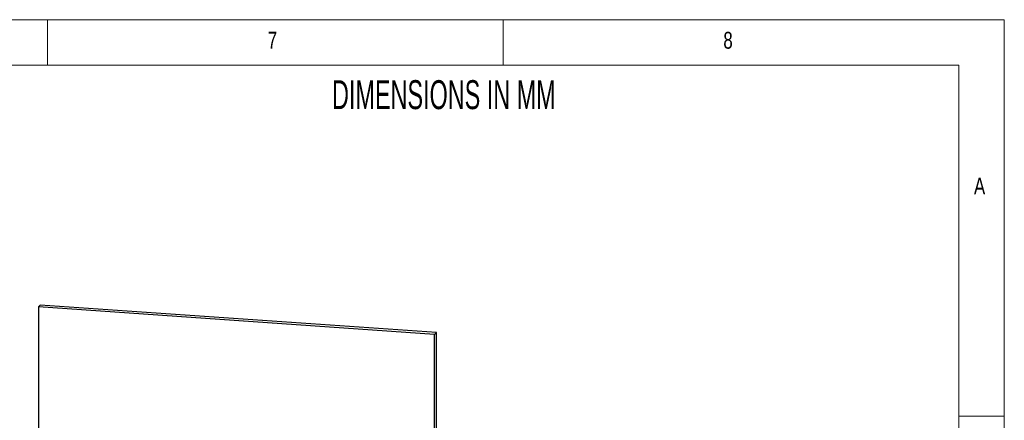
# Paper-space layout 'Sheet4' of a CAD drawing. Header units: millimetres. Extents: x 5 to 415, y 5 to 292.
# Tile 8 of 8: x 307 to 415, y 248 to 292. Entities that reach past the tile are written whole.
import ezdxf

# ---------------------------------------------------------------- set-up
doc = ezdxf.new("R2010")
doc.units = ezdxf.units.MM
doc.styles.add('SLDTEXTSTYLE0', font='TXT', dxfattribs={"width": 0.605})
doc.styles.add('SLDTEXTSTYLE1', font='TXT', dxfattribs={"width": 0.75})

psp = doc.layouts.new('Sheet4')

# ---------------------------------------------------------------- linework, layer by layer
at = {"color": 7, "linetype": 'Continuous', "lineweight": 18}
for p, q in [((415, 292), (5, 292)), ((310, 292), (310, 287)), ((360, 287), (360, 292)), ((415, 5), (415, 292)), ((410, 287), (10, 287)), ((410, 287), (410, 75)), ((415, 248.5), (410, 248.5))]:
    psp.add_line(p, q, dxfattribs=at)
at = {"color": 7, "linetype": 'Continuous', "lineweight": 25}
for p, q in [((309.03, 260.48), (309.22, 260.67)), ((352.49, 257.47), (309.03, 260.48)), ((309.03, 260.48), (309.03, 195.28)), ((352.69, 257.66), (309.22, 260.67)), ((352.49, 257.47), (352.69, 257.66)), ((352.49, 192.27), (352.49, 257.47)), ((352.69, 192.46), (352.69, 257.66))]:
    psp.add_line(p, q, dxfattribs=at)

# ---------------------------------------------------------------- texts
at = {"color": 7, "linetype": 'Continuous', "lineweight": 0, "attachment_point": 1}
for s, insert, char_height, style in [('7', (334.17, 290.67), 1.85, 'SLDTEXTSTYLE1'), ('8', (384.17, 290.67), 1.85, 'SLDTEXTSTYLE1'), ('DIMENSIONS IN MM', (341.23, 285.36), 3.175, 'SLDTEXTSTYLE0'), ('A', (411.67, 274.67), 1.85, 'SLDTEXTSTYLE1')]:
    psp.add_mtext(s, dxfattribs=dict(at, insert=insert, char_height=char_height, style=style))

doc.saveas('drawing.dxf')
